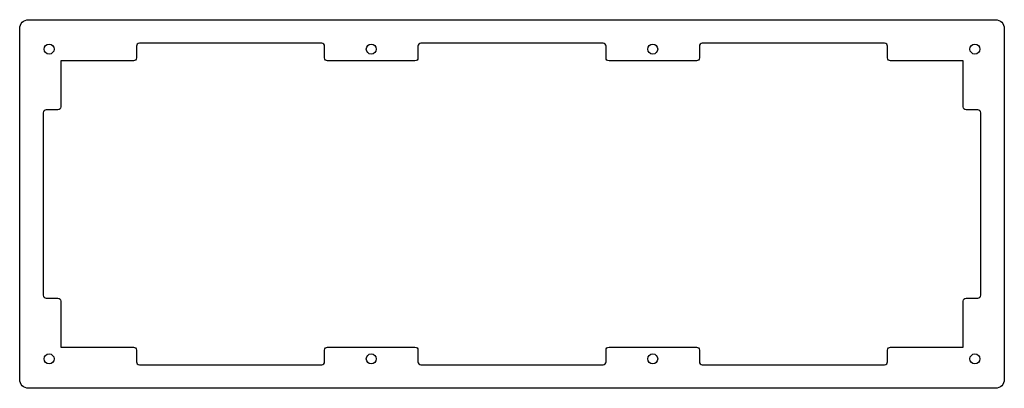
# Model space of a CAD drawing. Header units: millimetres. Extents: x -320 to 15, y -110 to 15.
import ezdxf

# ---------------------------------------------------------------- set-up
doc = ezdxf.new("R2010")
doc.units = ezdxf.units.MM
doc.layers.get('0').update_dxf_attribs({"linetype": 'CONTINUOUS'})

msp = doc.modelspace()

# ---------------------------------------------------------------- linework, layer by layer
for points in [[(-319.8, 12.03, -0.414214), (-316.8, 15.02), (12, 15.02, -0.414214), (15, 12.03), (15, -107.22, -0.414214), (12, -110.22), (-316.8, -110.22, -0.414214), (-319.8, -107.22)], [(-88.7, 2.03, -0.414214), (-89.7, 1.03), (-119.4, 1.03, -0.414214), (-120.4, 2.03), (-120.4, 6.02, 0.414214), (-121.4, 7.02), (-183.4, 7.02, 0.414214), (-184.4, 6.02), (-184.4, 2.03, -0.414214), (-185.4, 1.03), (-215.1, 1.03, -0.414214), (-216.1, 2.03), (-216.1, 6.02, 0.414214), (-217.1, 7.02), (-279.1, 7.02, 0.414214), (-280.1, 6.02), (-280.1, 2.03, -0.414214), (-281.1, 1.03), (-305.8, 1.03), (-305.8, -14.6, -0.414214), (-306.8, -15.6), (-310.8, -15.6, 0.414214), (-311.8, -16.6), (-311.8, -78.6, 0.414214), (-310.8, -79.6), (-306.8, -79.6, -0.414214), (-305.8, -80.6), (-305.8, -96.23), (-281.1, -96.23, -0.414214), (-280.1, -97.23), (-280.1, -101.22, 0.414214), (-279.1, -102.22), (-217.1, -102.22, 0.414214), (-216.1, -101.22), (-216.1, -97.23, -0.414214), (-215.1, -96.23), (-185.4, -96.23, -0.414214), (-184.4, -97.23), (-184.4, -101.22, 0.414214), (-183.4, -102.22), (-121.4, -102.22, 0.414214), (-120.4, -101.22), (-120.4, -97.23, -0.414214), (-119.4, -96.23), (-89.7, -96.23, -0.414214), (-88.7, -97.23), (-88.7, -101.22, 0.414214), (-87.7, -102.22), (-25.7, -102.22, 0.414214), (-24.7, -101.22), (-24.7, -97.23, -0.414214), (-23.7, -96.23), (1, -96.23), (1, -80.6, -0.414214), (2, -79.6), (6, -79.6, 0.414214), (7, -78.6), (7, -16.6, 0.414214), (6, -15.6), (2, -15.6, -0.414214), (1, -14.6), (1, 1.03), (-23.7, 1.03, -0.414214), (-24.7, 2.03), (-24.7, 6.02, 0.414214), (-25.7, 7.02), (-87.7, 7.02, 0.414214), (-88.7, 6.02)]]:
    msp.add_lwpolyline(points, format="xyb", close=True)
for centre in [(-309.8, 5.03), (-200.25, 5.03), (-104.55, 5.03), (5, 5.03), (-309.8, -100.23), (-200.25, -100.23), (-104.55, -100.23), (5, -100.23)]:
    msp.add_circle(centre, 1.7)

doc.saveas('drawing.dxf')
